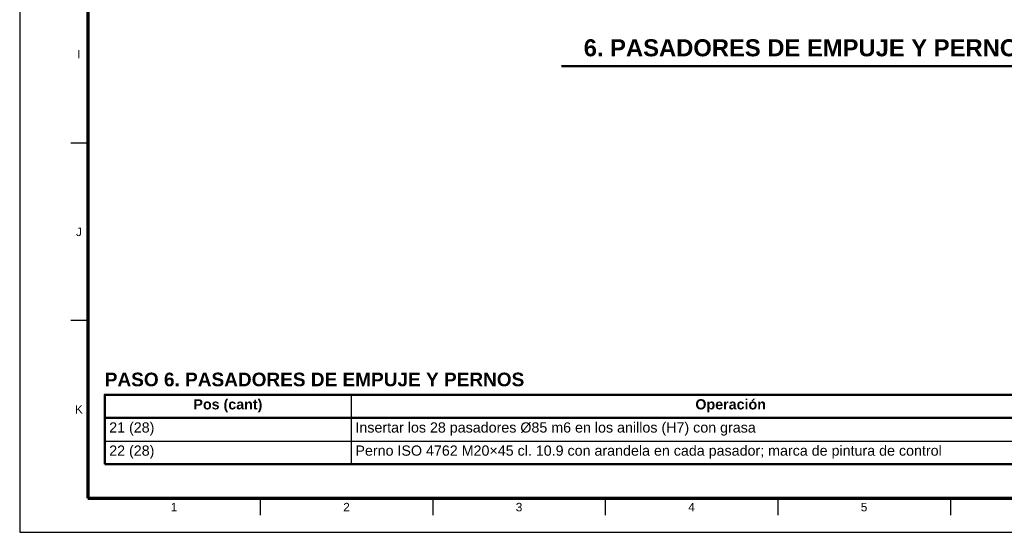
# Model space of a CAD drawing. Header units: millimetres. Extents: x 0 to 841, y 0 to 594.
# Tile 1 of 50: x 0 to 289, y 0 to 151. Entities that reach past the tile are written whole.
import ezdxf
from ezdxf.enums import TextEntityAlignment as Align

# ---------------------------------------------------------------- set-up
doc = ezdxf.new("R2010")
doc.units = ezdxf.units.MM
for name, color, linetype, lineweight in [('FINA', 7, 'CONTINUOUS', 25), ('MARCO', 7, 'CONTINUOUS', 70), ('TXT', 7, 'CONTINUOUS', 25), ('VIS', 7, 'CONTINUOUS', 50)]:
    doc.layers.add(name, color=color, linetype=linetype, lineweight=lineweight)
doc.styles.add('STD', font='LiberationSans-Regular.ttf')
doc.styles.add('STDB', font='LiberationSans-Bold.ttf')

msp = doc.modelspace()

# ---------------------------------------------------------------- linework, layer by layer
at = {"layer": 'FINA'}
for p, q in [((20, 114.36), (15, 114.36)), ((20, 62.18), (15, 62.18)), ((97.35, 40.4), (97.35, 20)), ((25, 33.6), (646, 33.6)), ((25, 26.8), (646, 26.8)), ((70.69, 10), (70.69, 5)), ((121.38, 10), (121.38, 5)), ((172.06, 10), (172.06, 5)), ((222.75, 10), (222.75, 5)), ((273.44, 10), (273.44, 5))]:
    msp.add_line(p, q, dxfattribs=at)
msp.add_lwpolyline([(0, 0), (841, 0), (841, 594), (0, 594)], close=True, dxfattribs=at)
at = {"layer": 'MARCO'}
msp.add_lwpolyline([(20, 10), (831, 10), (831, 584), (20, 584)], close=True, dxfattribs=at)
at = {"layer": 'VIS'}
for p, q in [((159.23, 136.93), (511.77, 136.93)), ((25, 40.4), (25, 20)), ((25, 20), (646, 20))]:
    msp.add_line(p, q, dxfattribs=at)
msp.add_lwpolyline([(25, 33.6), (646, 33.6), (646, 40.4), (25, 40.4)], close=True, dxfattribs=at)

# ---------------------------------------------------------------- texts
at = {"layer": 'TXT', "style": 'STDB'}
msp.add_text('6. PASADORES DE EMPUJE Y PERNOS (piezas del paso en trazo grueso; lo ya montado en trazo fino)', height=5, dxfattribs=at).set_placement((335.5, 138.33), align=Align.BOTTOM_CENTER)
at = {"layer": 'TXT'}
for s, height, style, p in [('I', 2.5, 'STD', (17.4, 140.45)), ('J', 2.5, 'STD', (17.4, 88.27)), ('Pos (cant)', 3, 'STDB', (61.17, 37.6)), ('Operación', 3, 'STDB', (208.89, 37.6)), ('K', 2.5, 'STD', (17.4, 36.09)), ('2', 2.5, 'STD', (96.03, 7.4)), ('3', 2.5, 'STD', (146.72, 7.4)), ('1', 2.5, 'STD', (45.34, 7.4)), ('4', 2.5, 'STD', (197.41, 7.4)), ('5', 2.5, 'STD', (248.09, 7.4))]:
    msp.add_text(s, height=height, dxfattribs=dict(at, style=style)).set_placement(p, align=Align.MIDDLE_CENTER)
at = {"layer": 'TXT', "style": 'STDB'}
msp.add_text('PASO 6. PASADORES DE EMPUJE Y PERNOS', height=4, dxfattribs=at).set_placement((25, 46.9), align=Align.TOP_LEFT)
at = {"layer": 'TXT', "style": 'STD'}
for s, p in [('21 (28)', (26.3, 30.8)), ('Insertar los 28 pasadores Ø85 m6 en los anillos (H7) con grasa', (98.65, 30.8)), ('22 (28)', (26.3, 24)), ('Perno ISO 4762 M20×45 cl. 10.9 con arandela en cada pasador; marca de pintura de control', (98.65, 24))]:
    msp.add_text(s, height=3, dxfattribs=at).set_placement(p, align=Align.MIDDLE_LEFT)

doc.saveas('drawing.dxf')
